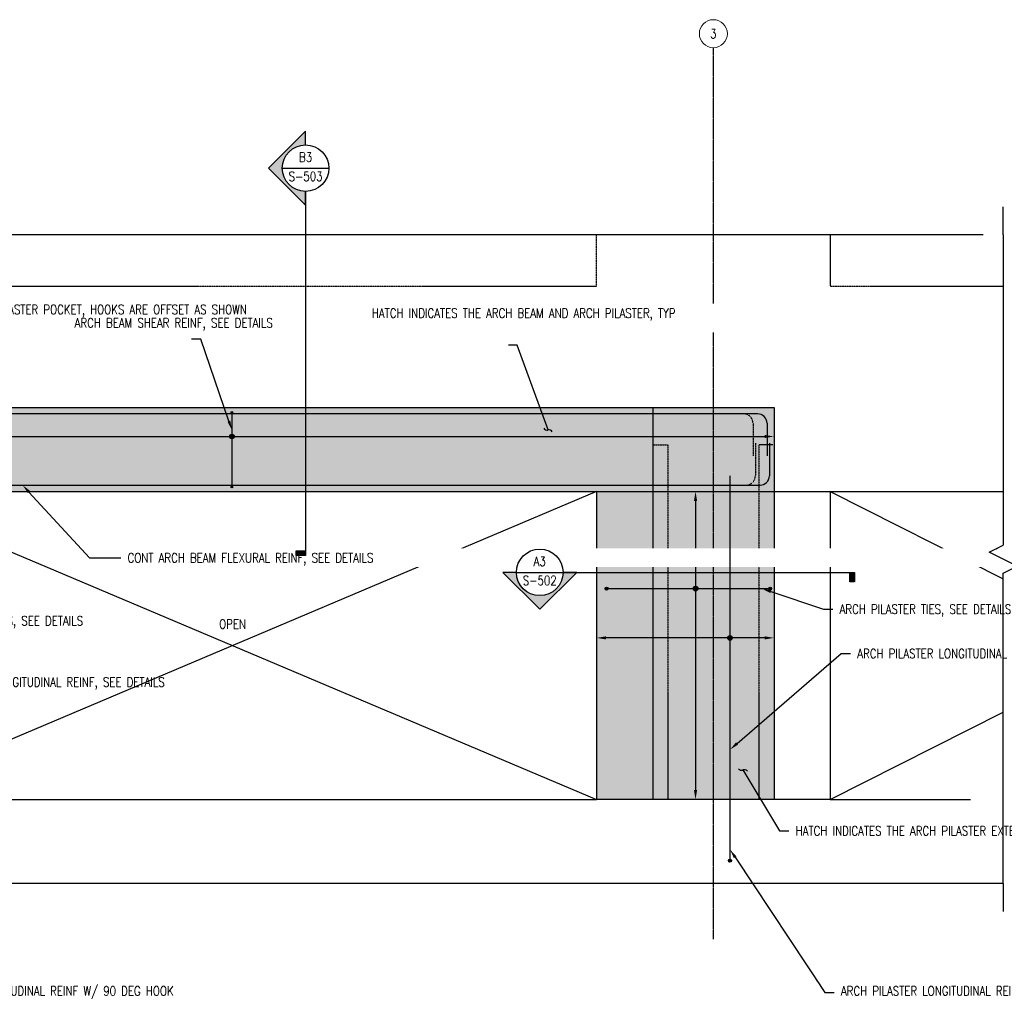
# Model space of a CAD drawing. Header units: inches. Extents: x 504 to 3699, y -85 to 334.
# Tile 2 of 3: x 716 to 1138, y -85 to 334. Entities that reach past the tile are written whole.
import ezdxf
from ezdxf import colors
from ezdxf.entities.mleader import LeaderData, LeaderLine
from ezdxf.enums import TextEntityAlignment as Align
from ezdxf.math import Vec2, Vec3

# ---------------------------------------------------------------- set-up
doc = ezdxf.new("R2010")
doc.units = ezdxf.units.IN
doc.header["$MEASUREMENT"] = 0
doc.linetypes.add('CENTER2', pattern=[1.125, 0.75, -0.125, 0.125, -0.125])
doc.linetypes.add('Dash', pattern=[0.25, 0.125, -0.125])
for name, color, linetype, lineweight in [('A-DETL', 90, 'Continuous', 9), ('A-FLOR', 5, 'Continuous', 18), ('A-FLOR-HDLN', 1, 'Dash', 18), ('A-WALL', 4, 'Continuous', 18), ('G-ANNO-SYMB', 2, 'Continuous', 25), ('S-ANNO-SYMB', 2, 'Continuous', 25), ('S-BEAM', 12, 'Continuous', 9), ('S-COLS', 2, 'Continuous', 9), ('S-GRID', 1, 'CENTER2', 18), ('S-GRID-IDEN', 1, 'Continuous', 9)]:
    doc.layers.add(name, color=color, linetype=linetype, lineweight=lineweight)
for name, color, linetype in [('A-DETL-THIN', 1, 'Continuous'), ('S-ANNO-NOTE', 2, 'Continuous'), ('S-ANNO-TEXT', 2, 'Continuous'), ('S-REIN-RBAR', 4, 'Continuous')]:
    doc.layers.add(name, color=color, linetype=linetype)
doc.layers.add('S-BEAM-HTCH-HEDR', color=253, linetype='Continuous', transparency=0.5)
doc.layers.add('S-BEAM-HTCH-PRPT', color=252, linetype='Continuous', transparency=0.7)
doc.styles.add('Annotative', font='romans.shx', dxfattribs={"width": 0.8, "height": 0.125})
doc.styles.add('Arial', font='romans.shx', dxfattribs={"width": 0.8})
doc.styles.add('ROMANS', font='romans.shx', dxfattribs={"width": 0.8})
doc.dimstyles.new('Annotative', dxfattribs={"dimscale": 0, "dimtxt": 0.125, "dimasz": 0.125, "dimexe": 0.18, "dimexo": 0.0625, "dimgap": 0.09, "dimtad": 1, "dimdec": 3, "dimzin": 3, "dimdsep": 46, "dimlunit": 4, "dimtxsty": 'Annotative', "dimcen": 0.09, "dimclrt": 2, "dimazin": 2, "dimtfac": 1, "dimtdec": 3, "dimtmove": 0, "dimatfit": 0, "dimfxl": 1, "dimtfill": 1, "dimfrac": 2, "dimtolj": 1, "dimtzin": 0, "dimarcsym": 0})

# ---------------------------------------------------------------- blocks, each defined once
blk = doc.blocks.new('032100_ReinforcementBar-Section - _ 6-688169-ARCH BEAM TO ARCH PILASTER REINFORCEMENT ELEVATION')
h = blk.add_hatch(color=256)
h.dxf.hatch_style = 1
h.paths.add_polyline_path([(814.77, 165.94, 1), (814.02, 165.94, 1)])
blk.add_circle((814.39, 165.94), 0.375)
blk = doc.blocks.new('032100_ReinforcementBar-Section - _ 10-702371-ARCH BEAM TO ARCH PILASTER REINFORCEMENT ELEVATION')
h = blk.add_hatch(color=256)
h.dxf.hatch_style = 1
h.paths.add_polyline_path([(618.59, -26.84, 1), (619.84, -26.84, 1)])
blk.add_circle((619.21, -26.84), 0.625)
blk = doc.blocks.new('032100_ReinforcementBar-Section - _ 10-1678638-ARCH BEAM TO ARCH PILASTER REINFORCEMENT ELEVATION')
h = blk.add_hatch(color=256)
h.dxf.hatch_style = 1
h.paths.add_polyline_path([(645.67, 90.37, 1), (644.42, 90.37, 1)])
blk.add_circle((645.04, 90.37), 0.625)
blk = doc.blocks.new('Grid - Circle 3_8_-570341-ARCH BEAM TO ARCH PILASTER REINFORCEMENT ELEVATION')
at = {"layer": 'S-GRID-IDEN'}
blk.add_circle((604.08, 328.25), 6, dxfattribs=at)
blk = doc.blocks.new('HDR-Si_Dot-Symbol - Dot-HDR-1675454-ARCH BEAM TO ARCH PILASTER REINFORCEMENT ELEVATION')
h = blk.add_hatch(color=256)
h.dxf.hatch_style = 1
h.paths.add_polyline_path([(813.39, 155.59, 1), (815.39, 155.59, 1)])
blk.add_circle((814.39, 155.59), 1)
blk = doc.blocks.new('*D18')
at = {"layer": 'Defpoints', "color": 0, "transparency": 16777216}
for p in [(575.69, 158.78), (1039.69, 158.78), (1039.69, 155.59)]:
    blk.add_point(p, dxfattribs=at)
at = {"layer": 'S-REIN-RBAR', "color": 0, "lineweight": -2, "transparency": 16777216}
blk.add_line((579.69, 155.59), (1035.69, 155.59), dxfattribs=at)
at = {"layer": 'S-REIN-RBAR', "color": 0, "transparency": 16777216}
for points in [[(579.69, 156.26), (579.69, 154.92), (575.69, 155.59)], [(1035.69, 156.26), (1035.69, 154.92), (1039.69, 155.59)]]:
    blk.add_solid(points, dxfattribs=at)
blk = doc.blocks.new('*D16')
at = {"layer": 'Defpoints', "color": 0, "transparency": 16777216}
for p in [(1009.1, 132), (1009.1, 0), (1006.06, 0)]:
    blk.add_point(p, dxfattribs=at)
at = {"layer": 'S-REIN-RBAR', "color": 0, "lineweight": -2, "transparency": 16777216}
blk.add_line((1006.06, 128), (1006.06, 4), dxfattribs=at)
at = {"layer": 'S-REIN-RBAR', "color": 0, "transparency": 16777216}
for points in [[(1005.39, 128), (1006.72, 128), (1006.06, 132)], [(1005.39, 4), (1006.72, 4), (1006.06, 0)]]:
    blk.add_solid(points, dxfattribs=at)
blk = doc.blocks.new('*D15')
at = {"layer": 'Defpoints', "color": 0, "transparency": 16777216}
for p in [(963.69, 69.26), (963.69, 66.45), (1039.69, 66.45)]:
    blk.add_point(p, dxfattribs=at)
at = {"layer": 'S-REIN-RBAR', "color": 0, "lineweight": -2, "transparency": 16777216}
blk.add_line((1035.69, 69.26), (967.69, 69.26), dxfattribs=at)
at = {"layer": 'S-REIN-RBAR', "color": 0, "transparency": 16777216}
for points in [[(967.69, 69.93), (967.69, 68.6), (963.69, 69.26)], [(1035.69, 69.93), (1035.69, 68.6), (1039.69, 69.26)]]:
    blk.add_solid(points, dxfattribs=at)
blk = doc.blocks.new('*U28')
at = {"lineweight": -3}
h = blk.add_hatch(color=256, dxfattribs=at)
edge = h.paths.add_edge_path()
edge.add_line((-0.312, 0), (-0.495, 0))
edge.add_line((-0.495, 0), (0, -0.495))
edge.add_line((0, -0.495), (0.495, 0))
edge.add_line((0.495, 0), (0.312, 0))
edge.add_arc((0, 0), 0.312, 180, 360, ccw=False)
blk.add_hatch(color=256, dxfattribs=at).paths.add_polyline_path([(4.153, 0), (4.215, 0), (4.215, -0.125), (4.153, -0.125)])
for p, q in [((-0.312, 0), (0.312, 0)), ((0.495, 0), (0, -0.495)), ((0, -0.495), (-0.495, 0))]:
    blk.add_line(p, q, dxfattribs=at)
at = {"linetype": 'Continuous', "lineweight": -3}
blk.add_line((0.312, 0), (4.215, 0), dxfattribs=at)
at = {"lineweight": -3, "flags": 128}
blk.add_lwpolyline([(-0.312, 0), (-0.495, 0), (0, -0.495), (0.495, 0), (0.312, 0, -1), (-0.312, 0)], format="xyb", close=True, dxfattribs=at)
blk.add_lwpolyline([(4.153, 0), (4.215, 0), (4.215, -0.125), (4.153, -0.125), (4.153, 0)], close=True, dxfattribs=at)
blk.add_lwpolyline([(-0.312, -0.016), (-0.312, -0.016)], dxfattribs=at)
blk.add_lwpolyline([(-0.312, -0.016), (-0.312, -0.016)], dxfattribs=at)
at = {"lineweight": -3}
blk.add_circle((0, 0), 0.312, dxfattribs=at)
at = {"linetype": 'Continuous', "lineweight": -3, "style": 'Arial'}
blk.add_attdef('X#', text='', height=0.0938, dxfattribs=at).set_placement((0, 0.047), align=Align.BOTTOM_CENTER)
blk.add_attdef('X-###', text='', height=0.0938, dxfattribs=at).set_placement((0, -0.047), align=Align.TOP_CENTER)
blk = doc.blocks.new('*U25')
at = {"lineweight": -3}
h = blk.add_hatch(color=256, dxfattribs=at)
edge = h.paths.add_edge_path()
edge.add_line((0, 0.312), (0, 0.495))
edge.add_line((0, 0.495), (-0.495, 0))
edge.add_line((-0.495, 0), (0, -0.495))
edge.add_line((0, -0.495), (0, -0.312))
edge.add_arc((0, 0), 0.312, 90, 270, ccw=False)
blk.add_hatch(color=256, dxfattribs=at).paths.add_polyline_path([(0, -5.126), (0, -5.189), (-0.125, -5.189), (-0.125, -5.126)])
for p, q in [((-0.495, 0), (0, 0.495)), ((0, -0.495), (-0.495, 0)), ((-0.312, 0), (0.312, 0))]:
    blk.add_line(p, q, dxfattribs=at)
at = {"linetype": 'Continuous', "lineweight": -3}
blk.add_line((0, -0.312), (0, -5.189), dxfattribs=at)
at = {"lineweight": -3, "flags": 128}
blk.add_lwpolyline([(0, 0.312), (0, 0.495), (-0.495, 0), (0, -0.495), (0, -0.312, -1), (0, 0.312)], format="xyb", close=True, dxfattribs=at)
blk.add_lwpolyline([(-0.016, 0.312), (-0.016, 0.312)], dxfattribs=at)
blk.add_lwpolyline([(-0.016, 0.312), (-0.016, 0.312)], dxfattribs=at)
blk.add_lwpolyline([(0, -5.126), (0, -5.189), (-0.125, -5.189), (-0.125, -5.126), (0, -5.126)], close=True, dxfattribs=at)
at = {"lineweight": -3}
blk.add_circle((0, 0), 0.312, dxfattribs=at)
at = {"linetype": 'Continuous', "lineweight": -3, "style": 'Arial'}
blk.add_attdef('X#', text='', height=0.0938, dxfattribs=at).set_placement((0, 0.047), align=Align.BOTTOM_CENTER)
blk.add_attdef('X-###', text='', height=0.0938, dxfattribs=at).set_placement((0, -0.047), align=Align.TOP_CENTER)
blk = doc.blocks.new('_Integral')
at = {"color": 0, "linetype": 'ByBlock', "lineweight": -2}
for centre, start, end in [((0.44, -0.09), 102, 168), ((-0.44, 0.09), 282, 348)]:
    blk.add_arc(centre, 0.454, start, end, dxfattribs=at)
blk = doc.blocks.new('*U24')
for p, q in [((0.5, 1), (-0.5, -1)), ((1, 0), (0.5, 1)), ((-23.167, 0), (-25.167, 0)), ((-23.167, 0), (-1, 0)), ((-0.5, -1), (-1, 0)), ((23.167, 0), (1, 0)), ((23.167, 0), (25.167, 0))]:
    blk.add_line(p, q)

msp = doc.modelspace()

# ---------------------------------------------------------------- hatches: boundary and pattern name
at = {"layer": 'S-BEAM-HTCH-HEDR', "transparency": 33554623}
h = msp.add_hatch(color=256, dxfattribs=at)
h.dxf.hatch_style = 1
h.paths.add_polyline_path([(987.6861, 0), (1039.6861, 0), (1039.6861, 168), (987.6861, 168)])
at = {"layer": 'S-BEAM-HTCH-PRPT', "transparency": 33554559}
h = msp.add_hatch(color=256, dxfattribs=at)
h.dxf.hatch_style = 1
h.paths.add_polyline_path([(575.6861, 132), (987.6861, 132), (987.6861, 168), (575.6861, 168)])
h = msp.add_hatch(color=256, dxfattribs=at)
h.dxf.hatch_style = 1
h.paths.add_polyline_path([(963.6861, 132), (987.6861, 132), (987.6861, 0), (963.6861, 0)])

# ---------------------------------------------------------------- linework, layer by layer
at = {"layer": 'A-DETL', "lineweight": -3}
msp.add_line((1037.6861, 152.7281), (1037.6861, 138.7281), dxfattribs=at)
at = {"layer": 'A-DETL-THIN', "lineweight": -3}
for p, q in [((651.6861, 132), (963.6861, 0)), ((963.6861, 132), (651.6861, 0)), ((1063.6861, 132), (1137.8609, 94.6295))]:
    msp.add_line(p, q, dxfattribs=at)
at = {"layer": 'A-FLOR', "lineweight": -3}
for p, q in [((651.6861, 0), (963.6861, 0)), ((1063.6861, 0), (1137.8609, 0)), ((1137.8609, -36), (509.5949, -36))]:
    msp.add_line(p, q, dxfattribs=at)
at = {"layer": 'A-FLOR-HDLN', "lineweight": -3}
for p, q in [((963.6861, 220), (963.6861, 242)), ((1063.6861, 242), (1063.6861, 220)), ((651.6861, 220), (963.6861, 220)), ((1063.6861, 220), (1137.8609, 220))]:
    msp.add_line(p, q, dxfattribs=at)
at = {"layer": 'A-WALL', "color": 2, "lineweight": -3}
for p, q in [((963.6861, 242), (651.6861, 242)), ((1137.8609, 242), (1063.6861, 242))]:
    msp.add_line(p, q, dxfattribs=at)
at = {"layer": 'S-BEAM', "lineweight": -3}
for p, q in [((575.6861, 168), (1039.6861, 168)), ((651.6861, 132), (963.6861, 132)), ((1063.6861, 132), (1137.8609, 132))]:
    msp.add_line(p, q, dxfattribs=at)
at = {"layer": 'S-COLS', "lineweight": -3}
for p, q in [((1063.6861, 242), (963.6861, 242)), ((987.6861, 168), (987.6861, 0)), ((1039.6861, 168), (1039.6861, 0)), ((963.6861, 132), (963.6861, 0)), ((1063.6861, 132), (1063.6861, 0)), ((1063.6861, 0), (963.6861, 0))]:
    msp.add_line(p, q, dxfattribs=at)
at = {"layer": 'S-COLS', "linetype": 'Dash', "lineweight": -3}
for points in [[(988.1861, 152), (994.1861, 152), (994.1861, 0)], [(1039.1861, 152), (1033.1861, 152), (1033.1861, 0)]]:
    msp.add_lwpolyline(points, dxfattribs=at)
at = {"layer": 'S-GRID', "lineweight": -3}
msp.add_line((1013.6861, -59.8988), (1013.6861, 322.25), dxfattribs=at)
at = {"layer": 'S-REIN-RBAR', "lineweight": -3}
for p, q in [((807.3903, 165.5663), (807.3903, 134.3163)), ((967.9361, 90.3743), (1038.027, 90.3743))]:
    msp.add_line(p, q, dxfattribs=at)

# ---------------------------------------------------------------- block references
at = {"layer": 'S-GRID-IDEN', "lineweight": -3}
msp.add_blockref('Grid - Circle 3_8_-570341-ARCH BEAM TO ARCH PILASTER REINFORCEMENT ELEVATION', (409.6087, 0), dxfattribs=at)
at = {"layer": 'S-REIN-RBAR', "lineweight": -3}
for name, p in [('032100_ReinforcementBar-Section - _ 6-688169-ARCH BEAM TO ARCH PILASTER REINFORCEMENT ELEVATION', (-7, 0)), ('HDR-Si_Dot-Symbol - Dot-HDR-1675454-ARCH BEAM TO ARCH PILASTER REINFORCEMENT ELEVATION', (-7, 0)), ('032100_ReinforcementBar-Section - _ 6-688169-ARCH BEAM TO ARCH PILASTER REINFORCEMENT ELEVATION', (-7, -32)), ('032100_ReinforcementBar-Section - _ 10-702371-ARCH BEAM TO ARCH PILASTER REINFORCEMENT ELEVATION', (348.7221, 117.2162)), ('HDR-Si_Dot-Symbol - Dot-HDR-1675454-ARCH BEAM TO ARCH PILASTER REINFORCEMENT ELEVATION', (191.6674, -65.2163)), ('032100_ReinforcementBar-Section - _ 10-1678638-ARCH BEAM TO ARCH PILASTER REINFORCEMENT ELEVATION', (392.9837, 0)), ('HDR-Si_Dot-Symbol - Dot-HDR-1675454-ARCH BEAM TO ARCH PILASTER REINFORCEMENT ELEVATION', (206.4325, -86.3262)), ('032100_ReinforcementBar-Section - _ 10-702371-ARCH BEAM TO ARCH PILASTER REINFORCEMENT ELEVATION', (401.6087, 0.625))]:
    msp.add_blockref(name, p, dxfattribs=at)

# ---------------------------------------------------------------- texts
at = {"layer": 'S-ANNO-NOTE', "insert": (807.6861, 75.2026), "char_height": 4, "width": 13.461535, "attachment_point": 5, "style": 'Annotative'}
msp.add_mtext('OPEN', dxfattribs=at)
at = {"layer": 'S-GRID-IDEN', "lineweight": -3, "insert": (1013.6861, 328.25), "char_height": 4, "width": 4, "attachment_point": 5, "style": 'Annotative'}
msp.add_mtext('3', dxfattribs=at)

# ---------------------------------------------------------------- dimensions: what is measured, and where the dimension line sits
at = {"layer": 'S-REIN-RBAR', "lineweight": -3}
for base, p1, p2, picture, middle in [((1039.6861, 155.5906), (575.6861, 158.7795), (1039.6861, 158.7795), '*D18', (868.6077, 155.5906)), ((963.6861, 69.2644), (1039.6861, 66.4523), (963.6861, 66.4523), '*D15', (1020.8227, 69.2644))]:
    dim = msp.add_linear_dim(base=base, p1=p1, p2=p2, text=' ', dimstyle='Annotative', override={"dimpost": '\\X', "dimse1": 1, "dimse2": 1, "dimtfill": 0}, dxfattribs=at)
    dim.commit()
    dim.dimension.update_dxf_attribs({"geometry": picture, "text_midpoint": middle, "dimtype": 160})
dim = msp.add_linear_dim(base=(1006.0577, 0), p1=(1009.0979, 132), p2=(1009.0979, 0), angle=90, text=' ', dimstyle='Annotative', override={"dimpost": '\\X', "dimse1": 1, "dimse2": 1, "dimtfill": 0}, dxfattribs=at)
dim.commit()
dim.dimension.update_dxf_attribs({"geometry": '*D16', "text_midpoint": (1006.0577, 90.3743), "dimtype": 160})

# ---------------------------------------------------------------- leaders
at = {"layer": 'S-ANNO-NOTE', "lineweight": -3}
ml = msp.add_multileader_mtext('Standard', dxfattribs=at)
ml.set_content('ARCH PILASTER TIES, SEE DETAILS', color=256, style='Annotative')
ml.set_leader_properties(color=1, linetype='ByLayer', lineweight=-1)
ml.build(insert=Vec2(0, 0))
ml.multileader.update_dxf_attribs({"text_right_attachment_type": 3, "dogleg_length": 0.125, "scale": 32})
ctx = ml.context
ctx.base_point, ctx.scale, ctx.landing_gap_size, ctx.plane_origin = Vec3(667.2461, 76.612), 32, 2.88, Vec3(604.8061, 93.7061)
ctx.right_attachment = 3
notes = []
notes.append((ctx, [(0, (1, 1, 0), (663.2461, 76.612), (1, 0), 4, [(0, [(631.129, 90.3743)], 0, [])])]))
ctx.mtext.insert, ctx.mtext.width, ctx.mtext.flow_direction = Vec3(670.1261, 78.612), 73.287698, 5
ml = msp.add_multileader_mtext('Standard', dxfattribs=at)
ml.set_content('ARCH PILASTER LONGITUDINAL REINF, SEE DETAILS', color=256, style='Annotative')
ml.set_leader_properties(color=1, linetype='ByLayer', lineweight=-1)
ml.build(insert=Vec2(0, 0))
ml.multileader.update_dxf_attribs({"text_right_attachment_type": 3, "dogleg_length": 0.125, "scale": 32})
ctx = ml.context
ctx.base_point, ctx.scale, ctx.landing_gap_size, ctx.plane_origin = Vec3(1072.4869, 62.5449), 32, 2.88, Vec3(1024.336, 73.672)
ctx.right_attachment = 3
notes.append((ctx, [(0, (1, 1, 0), (1068.4869, 62.5449), (1, 0), 4, [(0, [(1020.8227, 21.3831)], 0, [])])]))
ctx.mtext.insert, ctx.mtext.width, ctx.mtext.flow_direction = Vec3(1075.3669, 64.5449), 59.136895, 5
ml = msp.add_multileader_mtext('Standard', dxfattribs=at)
ml.set_content('ARCH PILASTER LONGITUDINAL REINF, SEE DETAILS', color=256, style='Annotative')
ml.set_leader_properties(color=1, linetype='ByLayer', lineweight=-1)
ml.build(insert=Vec2(0, 0))
ml.multileader.update_dxf_attribs({"text_right_attachment_type": 3, "dogleg_length": 0.125, "scale": 32})
ctx = ml.context
ctx.base_point, ctx.scale, ctx.landing_gap_size, ctx.plane_origin = Vec3(667.2461, 49.9692), 32, 2.88, Vec3(604.8061, 67.0634)
ctx.right_attachment = 3
notes.append((ctx, [(0, (1, 1, 0), (663.2461, 49.9692), (1, 0), 4, [(0, [(616.8227, 8.2818)], 0, [])])]))
ctx.mtext.insert, ctx.mtext.width, ctx.mtext.flow_direction = Vec3(670.1261, 52.3501), 75.551211, 5
for ctx, leaders in notes:
    for number, flags, end, landing, length, lines in leaders:
        leader = LeaderData()
        leader.index, (leader.has_last_leader_line, leader.has_dogleg_vector, leader.attachment_direction) = number, flags
        leader.last_leader_point, leader.dogleg_vector, leader.dogleg_length = Vec3(end), Vec3(landing), length
        for number, points, colour, breaks in lines:
            line = LeaderLine()
            line.index, line.vertices, line.color, line.breaks = number, Vec3.list(points), colors.encode_raw_color(colour), breaks
            leader.lines.append(line)
        ctx.leaders.append(leader)

# ---------------------------------------------------------------- next in the draw order: texts
at = {"layer": 'S-ANNO-NOTE', "lineweight": -3, "char_height": 4, "attachment_point": 9, "line_spacing_factor": 0.981704, "style": 'Annotative', "bg_fill": 2}
for s, insert, width in [('\\pxqr,t3.2,6.4,9.6,12.8,16,19.2,22.4,25.6,28.8,32,35.2,38.4,41.6,44.8,48,51.2,54.4,57.6,60.8,64,67.2,70.4,73.6,76.8,80,83.2,86.4,89.6,92.8,96,99.2,102.4;TOP OF PILASTER & PARAPET', (1218.3239, 241.9483), 86.922228), ('\\pxqr,t3.2,6.4,9.6,12.8,16,19.2,22.4,25.6,28.8,32,35.2,38.4,41.6,44.8,48,51.2,54.4,57.6,60.8,64,67.2,70.4,73.6,76.8,80,83.2,86.4,89.6,92.8,96,99.2,102.4;FINISHED FLOOR', (1218.3239, -0.0517), 92.405828)]:
    msp.add_mtext(s, dxfattribs=dict(at, insert=insert, width=width))

# ---------------------------------------------------------------- next in the draw order: leaders
at = {"layer": 'S-ANNO-NOTE', "lineweight": -3}
ml = msp.add_multileader_mtext('Standard', dxfattribs=at)
ml.set_content('ARCH BEAM SHEAR REINF, SEE DETAILS', color=256, style='Annotative')
ml.set_leader_properties(color=1, linetype='ByLayer', lineweight=-1)
ml.build(insert=Vec2(0, 0))
ml.multileader.update_dxf_attribs({"text_right_attachment_type": 3, "dogleg_length": 0.125, "scale": 32})
ctx = ml.context
ctx.base_point, ctx.scale, ctx.landing_gap_size, ctx.plane_origin = Vec3(737.1381, 203.9168), 32, 2.88, Vec3(728.086, 138.6678)
ctx.right_attachment = 3
notes = []
notes.append((ctx, [(1, (1, 1, 0), (794.1362, 197.2501), (-1, 0), 4, [(0, [(807.3903, 158.3827)], 0, [])])]))
ctx.mtext.insert, ctx.mtext.width, ctx.mtext.flow_direction = Vec3(740.0181, 206.2977), 52.099261, 5
ctx.mtext.has_bg_fill, ctx.mtext.bg_color, ctx.mtext.bg_scale_factor, ctx.mtext.bg_transparency, ctx.mtext.use_window_bg_color = 1, -1027028792, 1.5, 0, 1
ml = msp.add_multileader_mtext('Standard', dxfattribs=at)
ml.set_content('CONT ARCH BEAM FLEXURAL REINF, SEE DETAILS', color=256, style='Annotative')
ml.set_leader_properties(color=1, linetype='ByLayer', lineweight=-1)
ml.build(insert=Vec2(0, 0))
ml.multileader.update_dxf_attribs({"text_right_attachment_type": 3, "dogleg_length": 0.125, "scale": 32})
ctx = ml.context
ctx.base_point, ctx.scale, ctx.landing_gap_size, ctx.plane_origin = Vec3(759.8059, 103.5824), 32, 2.88, Vec3(762.3104, 120.3267)
ctx.right_attachment = 3
notes.append((ctx, [(0, (1, 1, 0), (746.3548, 103.5824), (1, 0), 13.4511, [(0, [(717.739, 134.7281)], 0, [])])]))
ctx.mtext.insert, ctx.mtext.width, ctx.mtext.flow_direction = Vec3(762.6859, 105.5824), 44.855559, 5
ctx.mtext.has_bg_fill, ctx.mtext.bg_color, ctx.mtext.bg_scale_factor, ctx.mtext.bg_transparency, ctx.mtext.use_window_bg_color = 1, -1027028792, 1.5, 0, 1
ml = msp.add_multileader_mtext('Standard', dxfattribs=at)
ml.set_content('ARCH PILASTER TIES, SEE DETAILS', color=256, style='Annotative')
ml.set_leader_properties(color=1, linetype='ByLayer', lineweight=-1)
ml.build(insert=Vec2(0, 0))
ml.multileader.update_dxf_attribs({"text_right_attachment_type": 3, "dogleg_length": 0.125, "scale": 32})
ctx = ml.context
ctx.base_point, ctx.scale, ctx.landing_gap_size, ctx.plane_origin = Vec3(1064.9073, 81.5812), 32, 2.88, Vec3(1016.7564, 88.2351)
ctx.right_attachment = 3
notes.append((ctx, [(0, (1, 1, 0), (1060.9073, 81.5812), (1, 0), 4, [(0, [(1034.5023, 90.3743)], 0, [])])]))
ctx.mtext.insert, ctx.mtext.width, ctx.mtext.flow_direction = Vec3(1067.7873, 83.5812), 51.444062, 5
ctx.mtext.has_bg_fill, ctx.mtext.bg_color, ctx.mtext.bg_scale_factor, ctx.mtext.bg_transparency, ctx.mtext.use_window_bg_color = 1, -1027028792, 1.5, 0, 1
ml = msp.add_multileader_mtext('Standard', dxfattribs=at)
ml.set_content('ARCH PILASTER LONGITUDINAL REINF W/ 90 DEG HOOK', color=256, style='Annotative')
ml.set_leader_properties(color=1, linetype='ByLayer', lineweight=-1)
ml.build(insert=Vec2(0, 0))
ml.multileader.update_dxf_attribs({"text_right_attachment_type": 3, "dogleg_length": 0.125, "scale": 32})
ctx = ml.context
ctx.base_point, ctx.scale, ctx.landing_gap_size, ctx.plane_origin = Vec3(660.2461, -82.7515), 32, 2.88, Vec3(604.8061, 45.5407)
ctx.right_attachment = 3
notes.append((ctx, [(0, (1, 1, 0), (656.2461, -82.7515), (1, 0), 4, [(0, [(616.8227, -13.2408)], 0, [])])]))
ctx.mtext.insert, ctx.mtext.width, ctx.mtext.flow_direction = Vec3(663.1261, -80.0848), 86.580223, 5
ctx.mtext.has_bg_fill, ctx.mtext.bg_color, ctx.mtext.bg_scale_factor, ctx.mtext.bg_transparency, ctx.mtext.use_window_bg_color = 1, -1027028792, 1.5, 0, 1
for ctx, leaders in notes:
    for number, flags, end, landing, length, lines in leaders:
        leader = LeaderData()
        leader.index, (leader.has_last_leader_line, leader.has_dogleg_vector, leader.attachment_direction) = number, flags
        leader.last_leader_point, leader.dogleg_vector, leader.dogleg_length = Vec3(end), Vec3(landing), length
        for number, points, colour, breaks in lines:
            line = LeaderLine()
            line.index, line.vertices, line.color, line.breaks = number, Vec3.list(points), colors.encode_raw_color(colour), breaks
            leader.lines.append(line)
        ctx.leaders.append(leader)

# ---------------------------------------------------------------- next in the draw order: linework, layer by layer
at = {"layer": 'A-DETL', "lineweight": -3}
msp.add_line((581.6861, 134.7281), (1033.6861, 134.7281), dxfattribs=at)
at = {"layer": 'A-DETL', "linetype": 'Dash', "lineweight": -3, "ltscale": 0.5}
msp.add_lwpolyline([(1031.6861, 152.7281), (1031.6861, 138.7281, -0.41421356), (1027.6861, 134.7281)], format="xyb", dxfattribs=at)
at = {"layer": 'A-DETL', "lineweight": -3}
msp.add_arc((1033.6861, 138.7281), 4, 270, 0, dxfattribs=at)
at = {"layer": 'A-DETL-THIN', "lineweight": -3}
msp.add_line((1063.6861, 0), (1137.8609, 37.3705), dxfattribs=at)
at = {"layer": 'S-BEAM', "lineweight": -3}
msp.add_line((963.6861, 132.002), (1063.6861, 132), dxfattribs=at)

# ---------------------------------------------------------------- next in the draw order: block references
at = {"layer": 'G-ANNO-SYMB', "lineweight": -3}
ref = msp.add_blockref('*U25', (838.9699, 270.6044), dxfattribs=dict(at, xscale=32, yscale=32, zscale=32))
ref.add_attrib('X-###', 'S-503', dxfattribs={"layer": 'S-ANNO-SYMB', "color": 1, "linetype": 'Continuous', "lineweight": -2, "height": 4, "style": 'ROMANS', "width": 0.8}).set_placement((838.9699, 269.1044), align=Align.TOP_CENTER)
ref.add_attrib('X#', 'B3', dxfattribs={"layer": 'S-ANNO-TEXT', "color": 1, "linetype": 'Continuous', "lineweight": -2, "height": 4, "style": 'ROMANS', "width": 0.8}).set_placement((838.9699, 272.1044), align=Align.BOTTOM_CENTER)
ref = msp.add_blockref('*U28', (939.2921, 97.3528), dxfattribs=dict(at, xscale=32, yscale=32, zscale=32))
ref.add_attrib('X-###', 'S-502', dxfattribs={"layer": 'S-ANNO-SYMB', "color": 1, "linetype": 'Continuous', "lineweight": -2, "height": 4, "style": 'ROMANS', "width": 0.8}).set_placement((939.2921, 95.8528), align=Align.TOP_CENTER)
ref.add_attrib('X#', 'A3', dxfattribs={"layer": 'S-ANNO-TEXT', "color": 1, "linetype": 'Continuous', "lineweight": -2, "height": 4, "style": 'ROMANS', "width": 0.8}).set_placement((939.2921, 98.8528), align=Align.BOTTOM_CENTER)

# ---------------------------------------------------------------- next in the draw order: leaders
at = {"layer": 'S-ANNO-NOTE', "lineweight": -3}
ml = msp.add_multileader_mtext('Standard', dxfattribs=at)
ml.set_content('HATCH INDICATES THE ARCH BEAM AND ARCH PILASTER, TYP', color=256, style='Annotative')
ml.set_leader_properties(color=1, linetype='ByLayer', lineweight=-1)
ml.set_arrow_properties(name='INTEGRAL')
ml.build(insert=Vec2(0, 0))
ml.multileader.update_dxf_attribs({"text_right_attachment_type": 3, "dogleg_length": 0.3594, "scale": 32})
ctx = ml.context
ctx.base_point, ctx.scale, ctx.landing_gap_size, ctx.plane_origin = Vec3(864.473, 208.0866), 32, 2.88, Vec3(844.9313, 138.6678)
ctx.right_attachment = 3
notes = []
notes.append((ctx, [(1, (1, 1, 0), (929.5902, 194.7533), (-1, 0), 3.7382, [(0, [(942.8442, 158.3827)], 0, [])])]))
ctx.mtext.insert, ctx.mtext.width, ctx.mtext.flow_direction = Vec3(867.353, 210.4675), 56.475714, 5
ctx.mtext.has_bg_fill, ctx.mtext.bg_color, ctx.mtext.bg_scale_factor, ctx.mtext.bg_transparency, ctx.mtext.use_window_bg_color = 1, -1027028792, 1.5, 0, 1
ml = msp.add_multileader_mtext('Standard', dxfattribs=at)
ml.set_content('ARCH PILASTER LONGITUDINAL REINF W/ 90 DEG HOOK', color=256, style='Annotative')
ml.set_leader_properties(color=1, linetype='ByLayer', lineweight=-1)
ml.build(insert=Vec2(0, 0))
ml.multileader.update_dxf_attribs({"text_right_attachment_type": 3, "dogleg_length": 0.125, "scale": 32})
ctx = ml.context
ctx.base_point, ctx.scale, ctx.landing_gap_size, ctx.plane_origin = Vec3(1065.4869, -82.7515), 32, 2.88, Vec3(1024.336, 42.729)
ctx.right_attachment = 3
notes.append((ctx, [(0, (1, 1, 0), (1061.4869, -82.7515), (1, 0), 4, [(0, [(1020.8227, -21.4481)], 0, [])])]))
ctx.mtext.insert, ctx.mtext.width, ctx.mtext.flow_direction = Vec3(1068.3669, -80.0848), 82.20811, 5
ctx.mtext.has_bg_fill, ctx.mtext.bg_color, ctx.mtext.bg_scale_factor, ctx.mtext.bg_transparency, ctx.mtext.use_window_bg_color = 1, -1027028792, 1.5, 0, 1
for ctx, leaders in notes:
    for number, flags, end, landing, length, lines in leaders:
        leader = LeaderData()
        leader.index, (leader.has_last_leader_line, leader.has_dogleg_vector, leader.attachment_direction) = number, flags
        leader.last_leader_point, leader.dogleg_vector, leader.dogleg_length = Vec3(end), Vec3(landing), length
        for number, points, colour, breaks in lines:
            line = LeaderLine()
            line.index, line.vertices, line.color, line.breaks = number, Vec3.list(points), colors.encode_raw_color(colour), breaks
            leader.lines.append(line)
        ctx.leaders.append(leader)

# ---------------------------------------------------------------- next in the draw order: linework, layer by layer
at = {"layer": 'A-DETL', "lineweight": -3}
for p, q in [((1032.6861, 165.2719), (582.6861, 165.2719)), ((1036.6861, 161.2719), (1036.6861, 147.2719))]:
    msp.add_line(p, q, dxfattribs=at)
at = {"layer": 'A-DETL', "linetype": 'Dash', "lineweight": -3, "ltscale": 0.5}
msp.add_lwpolyline([(1026.6861, 165.2719, -0.41421356), (1030.6861, 161.2719), (1030.6861, 147.2719)], format="xyb", dxfattribs=at)
at = {"layer": 'A-DETL', "lineweight": -3}
msp.add_arc((1032.6861, 161.2719), 4, 0, 90, dxfattribs=at)
at = {"layer": 'S-REIN-RBAR', "lineweight": -3}
msp.add_lwpolyline([(1020.8227, -26.2169), (1020.8227, 138.7281)], dxfattribs=at)

# ---------------------------------------------------------------- next in the draw order: leaders
at = {"layer": 'S-ANNO-NOTE', "lineweight": -3}
ml = msp.add_multileader_mtext('Standard', dxfattribs=at)
ml.set_content('BEYOND AT THE ARCH PILASTER POCKET, HOOKS ARE OFFSET AS SHOWN', color=256, style='Annotative')
ml.set_leader_properties(color=1, linetype='ByLayer', lineweight=-1)
ml.build(insert=Vec2(0, 0))
ml.multileader.update_dxf_attribs({"text_right_attachment_type": 3, "dogleg_length": 0.125, "scale": 32})
ctx = ml.context
ctx.base_point, ctx.scale, ctx.landing_gap_size, ctx.plane_origin = Vec3(652.9483, 210.0266), 32, 2.88, Vec3(590.5083, 227.1208)
ctx.right_attachment = 3
notes = []
notes.append((ctx, [(0, (1, 1, 0), (648.9483, 210.0266), (1, 0), 4, [(0, [(584.6861, 159.9559)], 0, [])])]))
ctx.mtext.insert, ctx.mtext.width, ctx.mtext.flow_direction = Vec3(655.8283, 212.0266), 73.287698, 5
ml = msp.add_multileader_mtext('Standard', dxfattribs=at)
ml.set_content('HATCH INDICATES THE ARCH PILASTER EXTENSION', color=256, style='Annotative')
ml.set_leader_properties(color=1, linetype='ByLayer', lineweight=-1)
ml.set_arrow_properties(name='INTEGRAL')
ml.build(insert=Vec2(0, 0))
ml.multileader.update_dxf_attribs({"text_right_attachment_type": 3, "dogleg_length": 0.125, "scale": 32})
ctx = ml.context
ctx.base_point, ctx.scale, ctx.landing_gap_size, ctx.plane_origin = Vec3(1046.0968, -13.4519), 32, 2.88, Vec3(1040.436, -80.0147)
ctx.right_attachment = 3
notes.append((ctx, [(0, (1, 1, 0), (1042.0968, -13.4519), (1, 0), 4, [(0, [(1026.3474, 12.6585)], 0, [])])]))
ctx.mtext.insert, ctx.mtext.width, ctx.mtext.flow_direction = Vec3(1048.9768, -11.4519), 66.964943, 5
ctx.mtext.has_bg_fill, ctx.mtext.bg_color, ctx.mtext.bg_scale_factor, ctx.mtext.bg_transparency, ctx.mtext.use_window_bg_color = 1, -1027028792, 1.5, 0, 1
for ctx, leaders in notes:
    for number, flags, end, landing, length, lines in leaders:
        leader = LeaderData()
        leader.index, (leader.has_last_leader_line, leader.has_dogleg_vector, leader.attachment_direction) = number, flags
        leader.last_leader_point, leader.dogleg_vector, leader.dogleg_length = Vec3(end), Vec3(landing), length
        for number, points, colour, breaks in lines:
            line = LeaderLine()
            line.index, line.vertices, line.color, line.breaks = number, Vec3.list(points), colors.encode_raw_color(colour), breaks
            leader.lines.append(line)
        ctx.leaders.append(leader)

# ---------------------------------------------------------------- next in the draw order: block references
at = {"layer": 'A-DETL-THIN', "xscale": 6, "yscale": 6, "zscale": 6, "rotation": 270}
msp.add_blockref('*U24', (1137.8609, 103), dxfattribs=at)

doc.saveas('drawing.dxf')
